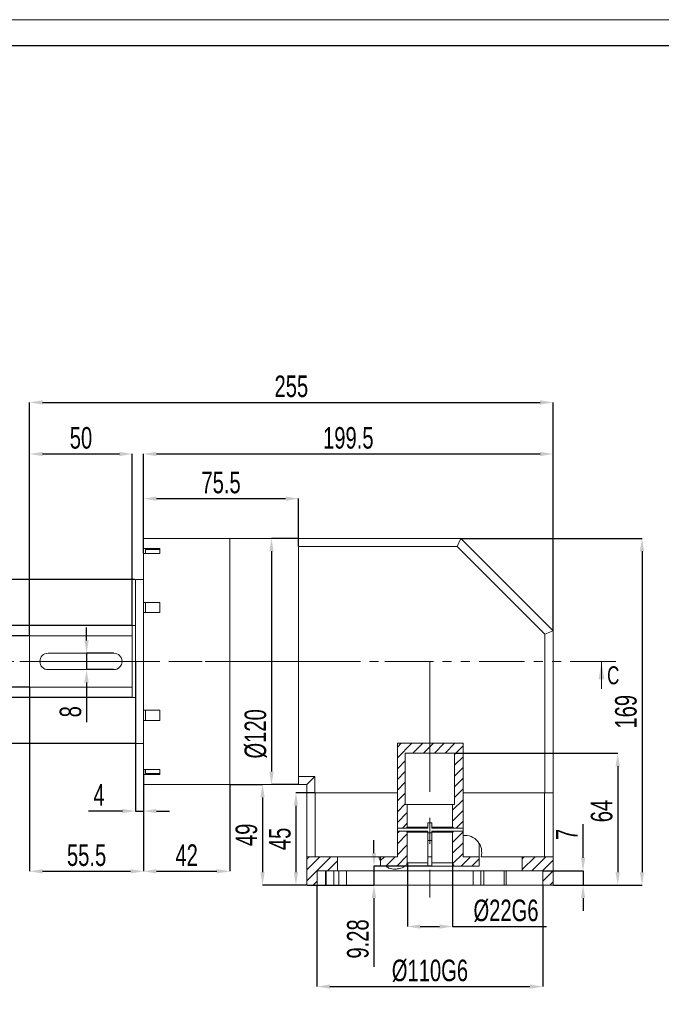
# Model space of a CAD drawing. Header units: millimetres. Extents: x 0 to 307, y 0 to 217.
# Tile 3 of 4: x 105 to 194, y 80 to 217. Entities that reach past the tile are written whole.
import ezdxf

# ---------------------------------------------------------------- set-up
doc = ezdxf.new("R2010")
doc.units = ezdxf.units.MM
for name, pattern in [('CENTER2', [28.575, 19.05, -3.175, 3.175, -3.175]), ('CENTERX2', [20.32, 12.7, -2.54, 2.54, -2.54]), ('PHANTOM', [12.7, 6.35, -1.27, 1.27, -1.27, 1.27, -1.27])]:
    doc.linetypes.add(name, pattern=pattern)
doc.layers.add('3中心线层', color=1, linetype='CENTER2')
doc.layers.add('6文字层', color=3, linetype='Continuous')
doc.layers.add('图框_外框线', color=7, linetype='Continuous', lineweight=18)
doc.styles.add('SLDTEXTSTYLE2', font='TXT', dxfattribs={"width": 0.7})
doc.dimstyles.new('SLDDIMSTYLE2', dxfattribs={"dimtxt": 3, "dimasz": 1.8, "dimexe": 0, "dimexo": 0.0625, "dimgap": 0.75, "dimtad": 1, "dimlfac": 3.5, "dimrnd": 1e-09, "dimzin": 12, "dimdsep": 46, "dimtxsty": 'SLDTEXTSTYLE2', "dimsah": 1, "dimcen": 0.09, "dimadec": 0, "dimazin": 3, "dimtfac": 1, "dimtofl": 0, "dimtmove": 0, "dimatfit": 3, "dimfxl": 1, "dimfrac": 2, "dimtolj": 1, "dimtzin": 12, "dimarcsym": 0})
doc.dimstyles.new('SLDDIMSTYLE4', dxfattribs={"dimtxt": 3, "dimasz": 1.8, "dimexe": 0, "dimexo": 0.0625, "dimgap": 0.75, "dimtad": 1, "dimlfac": 3.5, "dimrnd": 1e-09, "dimzin": 12, "dimdsep": 46, "dimtxsty": 'SLDTEXTSTYLE2', "dimsah": 1, "dimcen": 0.09, "dimadec": 0, "dimazin": 3, "dimtfac": 1, "dimtmove": 0, "dimatfit": 0, "dimfxl": 1, "dimfrac": 2, "dimtolj": 1, "dimtzin": 12, "dimarcsym": 0})
doc.dimstyles.new('SLDDIMSTYLE5', dxfattribs={"dimtxt": 3, "dimasz": 1.8, "dimexe": 0, "dimexo": 0.0625, "dimgap": 0.75, "dimtad": 1, "dimlfac": 3.5, "dimrnd": 1e-09, "dimzin": 12, "dimdsep": 46, "dimtxsty": 'SLDTEXTSTYLE2', "dimsah": 1, "dimcen": 0.09, "dimadec": 0, "dimazin": 3, "dimtfac": 1, "dimtofl": 0, "dimtmove": 0, "dimatfit": 3, "dimfxl": 1, "dimfrac": 2, "dimtolj": 1, "dimarcsym": 0})
doc.dimstyles.new('SLDDIMSTYLE6', dxfattribs={"dimtxt": 3, "dimasz": 1.8, "dimexe": 0, "dimexo": 0.0625, "dimgap": 0.75, "dimtad": 1, "dimlfac": 3.5, "dimrnd": 1e-09, "dimzin": 12, "dimdsep": 46, "dimtxsty": 'SLDTEXTSTYLE2', "dimsah": 1, "dimcen": 0.09, "dimadec": 0, "dimazin": 3, "dimtfac": 1, "dimtofl": 0, "dimtmove": 0, "dimatfit": 3, "dimfxl": 1, "dimfrac": 2, "dimtolj": 1, "dimarcsym": 0})
doc.dimstyles.new('SLDDIMSTYLE7', dxfattribs={"dimtxt": 3, "dimasz": 1.8, "dimexe": 0, "dimexo": 0.0625, "dimgap": 0.75, "dimtad": 1, "dimdec": 0, "dimlfac": 3.5, "dimrnd": 1e-09, "dimzin": 12, "dimdsep": 46, "dimtxsty": 'SLDTEXTSTYLE2', "dimsah": 1, "dimcen": 0.09, "dimadec": 0, "dimazin": 3, "dimtfac": 1, "dimtofl": 0, "dimtmove": 0, "dimatfit": 3, "dimfxl": 1, "dimfrac": 2, "dimtolj": 1, "dimtzin": 12, "dimarcsym": 0})
doc.dimstyles.new('SLDDIMSTYLE8', dxfattribs={"dimtxt": 3, "dimasz": 1.8, "dimexe": 0, "dimexo": 0.0625, "dimgap": 0.75, "dimtad": 1, "dimdec": 1, "dimlfac": 3.5, "dimrnd": 1e-09, "dimzin": 12, "dimdsep": 46, "dimtxsty": 'SLDTEXTSTYLE2', "dimsah": 1, "dimcen": 0.09, "dimadec": 0, "dimazin": 3, "dimtfac": 1, "dimtofl": 0, "dimtmove": 0, "dimatfit": 3, "dimfxl": 1, "dimfrac": 2, "dimtolj": 1, "dimarcsym": 0})
doc.dimstyles.new('SLDDIMSTYLE9', dxfattribs={"dimtxt": 3, "dimasz": 1.8, "dimexe": 0, "dimexo": 0.0625, "dimgap": 0.75, "dimtad": 1, "dimlfac": 3.5, "dimrnd": 1e-09, "dimzin": 12, "dimdsep": 46, "dimtxsty": 'SLDTEXTSTYLE2', "dimsah": 1, "dimcen": 0.09, "dimadec": 0, "dimazin": 3, "dimtfac": 1, "dimtofl": 0, "dimtmove": 0, "dimatfit": 3, "dimfxl": 1, "dimfrac": 2, "dimtolj": 1, "dimarcsym": 0})
pattern_1 = [(45, (2.974, 4.286), (-0.7483547, 0.7483547), [])]

# ---------------------------------------------------------------- blocks, each defined once
blk = doc.blocks.new('*D48')
at = {"layer": '6文字层', "color": 0, "lineweight": -2}
for p, q in [((106.46, 131.13), (106.46, 163.56)), ((108.26, 163.56), (177.52, 163.56)), ((179.32, 131.84), (179.32, 163.56))]:
    blk.add_line(p, q, dxfattribs=at)
at = {"layer": '6文字层', "color": 0}
for points in [[(108.26, 163.86), (108.26, 163.26), (106.46, 163.56)], [(177.52, 163.26), (177.52, 163.86), (179.32, 163.56)]]:
    blk.add_solid(points, dxfattribs=at)
at = {"layer": 'Defpoints', "color": 0}
for p in [(179.32, 163.56), (179.32, 131.78), (106.46, 131.06)]:
    blk.add_point(p, dxfattribs=at)
at = {"layer": '6文字层', "color": 0, "insert": (142.89, 167.31), "char_height": 3, "attachment_point": 2, "style": 'SLDTEXTSTYLE2'}
blk.add_mtext('\\A1;255', dxfattribs=at)
blk = doc.blocks.new('*D49')
at = {"layer": '6文字层', "color": 0, "lineweight": -2}
for p, q in [((122.32, 142.6), (122.32, 156.38)), ((124.12, 156.38), (177.52, 156.38)), ((179.32, 131.84), (179.32, 156.38))]:
    blk.add_line(p, q, dxfattribs=at)
at = {"layer": '6文字层', "color": 0}
for points in [[(124.12, 156.68), (124.12, 156.08), (122.32, 156.38)], [(177.52, 156.08), (177.52, 156.68), (179.32, 156.38)]]:
    blk.add_solid(points, dxfattribs=at)
at = {"layer": 'Defpoints', "color": 0}
for p in [(179.32, 156.38), (122.32, 142.54), (179.32, 131.78)]:
    blk.add_point(p, dxfattribs=at)
at = {"layer": '6文字层', "color": 0, "insert": (150.82, 160.13), "char_height": 3, "attachment_point": 2, "style": 'SLDTEXTSTYLE2'}
blk.add_mtext('\\A1;199.5', dxfattribs=at)
blk = doc.blocks.new('*D50')
at = {"layer": '6文字层', "color": 0, "lineweight": -2}
for p, q in [((122.32, 142.6), (122.32, 150.16)), ((124.12, 150.16), (142.09, 150.16)), ((143.89, 143.55), (143.89, 150.16))]:
    blk.add_line(p, q, dxfattribs=at)
at = {"layer": '6文字层', "color": 0}
for points in [[(124.12, 150.46), (124.12, 149.86), (122.32, 150.16)], [(142.09, 149.86), (142.09, 150.46), (143.89, 150.16)]]:
    blk.add_solid(points, dxfattribs=at)
at = {"layer": 'Defpoints', "color": 0}
for p in [(143.89, 150.16), (143.89, 143.49), (122.32, 142.54)]:
    blk.add_point(p, dxfattribs=at)
at = {"layer": '6文字层', "color": 0, "insert": (133.11, 153.91), "char_height": 3, "attachment_point": 2, "style": 'SLDTEXTSTYLE2'}
blk.add_mtext('\\A1;75.5', dxfattribs=at)
blk = doc.blocks.new('*D51')
at = {"layer": '6文字层', "color": 0, "lineweight": -2}
for p, q in [((143.83, 144.63), (140.13, 144.63)), ((140.13, 142.83), (140.13, 112.15)), ((143.83, 110.35), (140.13, 110.35))]:
    blk.add_line(p, q, dxfattribs=at)
at = {"layer": '6文字层', "color": 0}
for points in [[(140.43, 142.83), (139.83, 142.83), (140.13, 144.63)], [(139.83, 112.15), (140.43, 112.15), (140.13, 110.35)]]:
    blk.add_solid(points, dxfattribs=at)
at = {"layer": 'Defpoints', "color": 0}
for p in [(143.89, 144.63), (140.13, 110.35), (143.89, 110.35)]:
    blk.add_point(p, dxfattribs=at)
at = {"layer": '6文字层', "color": 0, "insert": (136.38, 117.41), "char_height": 3, "attachment_point": 2, "rotation": 90, "style": 'SLDTEXTSTYLE2'}
blk.add_mtext('\\A1;%%c120', dxfattribs=at)
blk = doc.blocks.new('*D52')
at = {"layer": '6文字层', "color": 0, "lineweight": -2}
for p, q in [((106.46, 131.13), (106.46, 156.38)), ((108.26, 156.38), (118.95, 156.38)), ((120.75, 132.55), (120.75, 156.38))]:
    blk.add_line(p, q, dxfattribs=at)
at = {"layer": '6文字层', "color": 0}
for points in [[(108.26, 156.68), (108.26, 156.08), (106.46, 156.38)], [(118.95, 156.08), (118.95, 156.68), (120.75, 156.38)]]:
    blk.add_solid(points, dxfattribs=at)
at = {"layer": 'Defpoints', "color": 0}
for p in [(120.75, 156.38), (120.75, 132.49), (106.46, 131.06)]:
    blk.add_point(p, dxfattribs=at)
at = {"layer": '6文字层', "color": 0, "insert": (113.61, 160.13), "char_height": 3, "attachment_point": 2, "style": 'SLDTEXTSTYLE2'}
blk.add_mtext('\\A1;50', dxfattribs=at)
blk = doc.blocks.new('*D53')
at = {"layer": '6文字层', "color": 0, "lineweight": -2}
for p, q in [((121.18, 127.43), (121.18, 106.66)), ((122.32, 112.38), (122.32, 106.66)), ((119.38, 106.66), (114.68, 106.66)), ((121.18, 106.66), (122.32, 106.66)), ((124.12, 106.66), (125.92, 106.66))]:
    blk.add_line(p, q, dxfattribs=at)
at = {"layer": '6文字层', "color": 0}
for points in [[(119.38, 106.36), (119.38, 106.96), (121.18, 106.66)], [(124.12, 106.96), (124.12, 106.36), (122.32, 106.66)]]:
    blk.add_solid(points, dxfattribs=at)
at = {"layer": 'Defpoints', "color": 0}
for p in [(121.18, 127.49), (122.32, 112.44), (122.32, 106.66)]:
    blk.add_point(p, dxfattribs=at)
at = {"layer": '6文字层', "color": 0, "insert": (116.13, 110.41), "char_height": 3, "attachment_point": 2, "style": 'SLDTEXTSTYLE2'}
blk.add_mtext('\\A1;4', dxfattribs=at)
blk = doc.blocks.new('*D54')
at = {"layer": '6文字层', "color": 0, "lineweight": -2}
for p, q in [((106.46, 123.86), (106.46, 98.27)), ((122.32, 112.38), (122.32, 98.27)), ((108.26, 98.27), (120.52, 98.27))]:
    blk.add_line(p, q, dxfattribs=at)
at = {"layer": '6文字层', "color": 0}
for points in [[(108.26, 98.57), (108.26, 97.97), (106.46, 98.27)], [(120.52, 97.97), (120.52, 98.57), (122.32, 98.27)]]:
    blk.add_solid(points, dxfattribs=at)
at = {"layer": 'Defpoints', "color": 0}
for p in [(106.46, 123.92), (122.32, 112.44), (122.32, 98.27)]:
    blk.add_point(p, dxfattribs=at)
at = {"layer": '6文字层', "color": 0, "insert": (114.39, 102.02), "char_height": 3, "attachment_point": 2, "style": 'SLDTEXTSTYLE2'}
blk.add_mtext('\\A1;55.5', dxfattribs=at)
blk = doc.blocks.new('*D55')
at = {"layer": '6文字层', "color": 0, "lineweight": -2}
for p, q in [((102.27, 131.06), (102.27, 150.37)), ((106.4, 131.06), (102.27, 131.06)), ((102.27, 129.26), (102.27, 125.72)), ((106.4, 123.92), (102.27, 123.92))]:
    blk.add_line(p, q, dxfattribs=at)
at = {"layer": '6文字层', "color": 0}
for points in [[(102.57, 129.26), (101.97, 129.26), (102.27, 131.06)], [(101.97, 125.72), (102.57, 125.72), (102.27, 123.92)]]:
    blk.add_solid(points, dxfattribs=at)
at = {"layer": 'Defpoints', "color": 0}
for p in [(106.46, 131.06), (102.27, 123.92), (106.46, 123.92)]:
    blk.add_point(p, dxfattribs=at)
at = {"layer": '6文字层', "color": 0, "insert": (98.52, 144.72), "char_height": 3, "attachment_point": 2, "rotation": 90, "style": 'SLDTEXTSTYLE2'}
blk.add_mtext('\\A1;%%c25h6', dxfattribs=at)
blk = doc.blocks.new('*D56')
at = {"layer": '6文字层', "color": 0, "lineweight": -2}
for p, q in [((120.69, 132.49), (97.46, 132.49)), ((97.46, 130.69), (97.46, 124.29)), ((120.69, 122.49), (97.46, 122.49))]:
    blk.add_line(p, q, dxfattribs=at)
at = {"layer": '6文字层', "color": 0}
for points in [[(97.76, 130.69), (97.16, 130.69), (97.46, 132.49)], [(97.16, 124.29), (97.76, 124.29), (97.46, 122.49)]]:
    blk.add_solid(points, dxfattribs=at)
at = {"layer": 'Defpoints', "color": 0}
for p in [(120.75, 132.49), (97.46, 122.49), (120.75, 122.49)]:
    blk.add_point(p, dxfattribs=at)
at = {"layer": '6文字层', "color": 0, "insert": (93.71, 127.49), "char_height": 3, "attachment_point": 2, "rotation": 90, "style": 'SLDTEXTSTYLE2'}
blk.add_mtext('\\A1;%%c35', dxfattribs=at)
blk = doc.blocks.new('*D57')
at = {"layer": '6文字层', "color": 0, "lineweight": -2}
for p, q in [((121.12, 138.92), (91.63, 138.92)), ((91.63, 137.12), (91.63, 117.86)), ((121.12, 116.06), (91.63, 116.06))]:
    blk.add_line(p, q, dxfattribs=at)
at = {"layer": '6文字层', "color": 0}
for points in [[(91.93, 137.12), (91.33, 137.12), (91.63, 138.92)], [(91.33, 117.86), (91.93, 117.86), (91.63, 116.06)]]:
    blk.add_solid(points, dxfattribs=at)
at = {"layer": 'Defpoints', "color": 0}
for p in [(121.18, 138.92), (91.63, 116.06), (121.18, 116.06)]:
    blk.add_point(p, dxfattribs=at)
at = {"layer": '6文字层', "color": 0, "insert": (86.88, 127.49), "char_height": 3, "attachment_point": 2, "rotation": 90, "style": 'SLDTEXTSTYLE2'}
blk.add_mtext('\\A1;%%c80g6', dxfattribs=at)
blk = doc.blocks.new('*D58')
at = {"layer": '6文字层', "color": 0, "lineweight": -2}
for p, q in [((134.38, 110.35), (138.88, 110.35)), ((138.88, 108.55), (138.88, 98.15)), ((144.97, 96.35), (138.88, 96.35))]:
    blk.add_line(p, q, dxfattribs=at)
at = {"layer": '6文字层', "color": 0}
for points in [[(139.18, 108.55), (138.58, 108.55), (138.88, 110.35)], [(138.58, 98.15), (139.18, 98.15), (138.88, 96.35)]]:
    blk.add_solid(points, dxfattribs=at)
at = {"layer": 'Defpoints', "color": 0}
for p in [(134.32, 110.35), (138.88, 96.35), (145.04, 96.35)]:
    blk.add_point(p, dxfattribs=at)
at = {"layer": '6文字层', "color": 0, "insert": (135.13, 103.35), "char_height": 3, "attachment_point": 2, "rotation": 90, "style": 'SLDTEXTSTYLE2'}
blk.add_mtext('\\A1;49', dxfattribs=at)
blk = doc.blocks.new('*D59')
at = {"layer": '6文字层', "color": 0, "lineweight": -2}
for p, q in [((146.12, 109.21), (143.53, 109.21)), ((143.53, 107.41), (143.53, 98.15)), ((144.97, 96.35), (143.53, 96.35))]:
    blk.add_line(p, q, dxfattribs=at)
at = {"layer": '6文字层', "color": 0}
for points in [[(143.83, 107.41), (143.23, 107.41), (143.53, 109.21)], [(143.23, 98.15), (143.83, 98.15), (143.53, 96.35)]]:
    blk.add_solid(points, dxfattribs=at)
at = {"layer": 'Defpoints', "color": 0}
for p in [(146.18, 109.21), (143.53, 96.35), (145.04, 96.35)]:
    blk.add_point(p, dxfattribs=at)
at = {"layer": '6文字层', "color": 0, "insert": (139.78, 102.78), "char_height": 3, "attachment_point": 2, "rotation": 90, "style": 'SLDTEXTSTYLE2'}
blk.add_mtext('\\A1;45', dxfattribs=at)
blk = doc.blocks.new('*D60')
at = {"layer": '6文字层', "color": 0, "lineweight": -2}
for p, q in [((166.53, 144.63), (191.7, 144.63)), ((191.7, 142.83), (191.7, 98.15)), ((179.38, 96.35), (191.7, 96.35))]:
    blk.add_line(p, q, dxfattribs=at)
at = {"layer": '6文字层', "color": 0}
for points in [[(192, 142.83), (191.4, 142.83), (191.7, 144.63)], [(191.4, 98.15), (192, 98.15), (191.7, 96.35)]]:
    blk.add_solid(points, dxfattribs=at)
at = {"layer": 'Defpoints', "color": 0}
for p in [(166.46, 144.63), (179.32, 96.35), (191.7, 96.35)]:
    blk.add_point(p, dxfattribs=at)
at = {"layer": '6文字层', "color": 0, "insert": (187.95, 120.49), "char_height": 3, "attachment_point": 2, "rotation": 90, "style": 'SLDTEXTSTYLE2'}
blk.add_mtext('\\A1;169', dxfattribs=at)
blk = doc.blocks.new('*D61')
at = {"layer": '6文字层', "color": 0, "lineweight": -2}
for p, q in [((165.67, 114.71), (188.32, 114.71)), ((188.32, 112.91), (188.32, 98.15)), ((179.38, 96.35), (188.32, 96.35))]:
    blk.add_line(p, q, dxfattribs=at)
at = {"layer": '6文字层', "color": 0}
for points in [[(188.62, 112.91), (188.02, 112.91), (188.32, 114.71)], [(188.02, 98.15), (188.62, 98.15), (188.32, 96.35)]]:
    blk.add_solid(points, dxfattribs=at)
at = {"layer": 'Defpoints', "color": 0}
for p in [(165.61, 114.71), (179.32, 96.35), (188.32, 96.35)]:
    blk.add_point(p, dxfattribs=at)
at = {"layer": '6文字层', "color": 0, "insert": (184.57, 106.66), "char_height": 3, "attachment_point": 2, "rotation": 90, "style": 'SLDTEXTSTYLE2'}
blk.add_mtext('\\A1;64', dxfattribs=at)
blk = doc.blocks.new('*D62')
at = {"layer": '6文字层', "color": 0, "lineweight": -2}
for p, q in [((183.5, 100.15), (183.5, 104.85)), ((177.96, 98.35), (183.5, 98.35)), ((183.5, 98.35), (183.5, 96.35)), ((179.38, 96.35), (183.5, 96.35)), ((183.5, 94.55), (183.5, 92.75))]:
    blk.add_line(p, q, dxfattribs=at)
at = {"layer": '6文字层', "color": 0}
for points in [[(183.2, 100.15), (183.8, 100.15), (183.5, 98.35)], [(183.8, 94.55), (183.2, 94.55), (183.5, 96.35)]]:
    blk.add_solid(points, dxfattribs=at)
at = {"layer": 'Defpoints', "color": 0}
for p in [(177.89, 98.35), (179.32, 96.35), (183.5, 96.35)]:
    blk.add_point(p, dxfattribs=at)
at = {"layer": '6文字层', "color": 0, "insert": (179.75, 103.4), "char_height": 3, "attachment_point": 2, "rotation": 90, "style": 'SLDTEXTSTYLE2'}
blk.add_mtext('\\A1;7', dxfattribs=at)
blk = doc.blocks.new('*D63')
at = {"layer": '6文字层', "color": 0, "lineweight": -2}
for p, q in [((154.39, 100.8), (154.39, 102.6)), ((162.4, 99), (154.39, 99)), ((154.39, 99), (154.39, 96.35)), ((145.1, 96.35), (154.39, 96.35)), ((154.39, 94.55), (154.39, 84.95))]:
    blk.add_line(p, q, dxfattribs=at)
at = {"layer": '6文字层', "color": 0}
for points in [[(154.09, 100.8), (154.69, 100.8), (154.39, 99)], [(154.69, 94.55), (154.09, 94.55), (154.39, 96.35)]]:
    blk.add_solid(points, dxfattribs=at)
at = {"layer": 'Defpoints', "color": 0}
for p in [(162.46, 99), (145.04, 96.35), (154.39, 96.35)]:
    blk.add_point(p, dxfattribs=at)
at = {"layer": '6文字层', "color": 0, "insert": (150.64, 88.85), "char_height": 3, "attachment_point": 2, "rotation": 90, "style": 'SLDTEXTSTYLE2'}
blk.add_mtext('\\A1;9.28', dxfattribs=at)
blk = doc.blocks.new('*D64')
at = {"layer": '6文字层', "color": 0, "lineweight": -2}
for p, q in [((159.04, 99.37), (159.04, 90.58)), ((165.32, 99.37), (165.32, 90.58)), ((160.84, 90.58), (163.52, 90.58)), ((165.32, 90.58), (178.42, 90.58))]:
    blk.add_line(p, q, dxfattribs=at)
at = {"layer": '6文字层', "color": 0}
for points in [[(160.84, 90.88), (160.84, 90.28), (159.04, 90.58)], [(163.52, 90.28), (163.52, 90.88), (165.32, 90.58)]]:
    blk.add_solid(points, dxfattribs=at)
at = {"layer": 'Defpoints', "color": 0}
for p in [(159.04, 99.43), (165.32, 99.43), (165.32, 90.58)]:
    blk.add_point(p, dxfattribs=at)
at = {"layer": '6文字层', "color": 0, "insert": (172.77, 94.33), "char_height": 3, "attachment_point": 2, "style": 'SLDTEXTSTYLE2'}
blk.add_mtext('\\A1;%%c22G6', dxfattribs=at)
blk = doc.blocks.new('*D65')
at = {"layer": '6文字层', "color": 0, "lineweight": -2}
for p, q in [((146.46, 96.29), (146.46, 82.22)), ((177.89, 96.29), (177.89, 82.22)), ((148.26, 82.22), (176.09, 82.22))]:
    blk.add_line(p, q, dxfattribs=at)
at = {"layer": '6文字层', "color": 0}
for points in [[(148.26, 82.52), (148.26, 81.92), (146.46, 82.22)], [(176.09, 81.92), (176.09, 82.52), (177.89, 82.22)]]:
    blk.add_solid(points, dxfattribs=at)
at = {"layer": 'Defpoints', "color": 0}
for p in [(146.46, 96.35), (177.89, 96.35), (177.89, 82.22)]:
    blk.add_point(p, dxfattribs=at)
at = {"layer": '6文字层', "color": 0, "insert": (162.18, 85.97), "char_height": 3, "attachment_point": 2, "style": 'SLDTEXTSTYLE2'}
blk.add_mtext('\\A1;%%c110G6', dxfattribs=at)
blk = doc.blocks.new('*D66')
at = {"layer": '6文字层', "color": 0, "lineweight": -2}
for p, q in [((122.32, 112.38), (122.32, 98.27)), ((134.32, 110.29), (134.32, 98.27)), ((124.12, 98.27), (132.52, 98.27))]:
    blk.add_line(p, q, dxfattribs=at)
at = {"layer": '6文字层', "color": 0}
for points in [[(124.12, 98.57), (124.12, 97.97), (122.32, 98.27)], [(132.52, 97.97), (132.52, 98.57), (134.32, 98.27)]]:
    blk.add_solid(points, dxfattribs=at)
at = {"layer": 'Defpoints', "color": 0}
for p in [(122.32, 112.44), (134.32, 110.35), (134.32, 98.27)]:
    blk.add_point(p, dxfattribs=at)
at = {"layer": '6文字层', "color": 0, "insert": (128.32, 102.02), "char_height": 3, "attachment_point": 2, "style": 'SLDTEXTSTYLE2'}
blk.add_mtext('\\A1;42', dxfattribs=at)
blk = doc.blocks.new('*D67')
at = {"layer": '6文字层', "color": 0, "lineweight": -2}
for p, q in [((114.39, 130.43), (114.39, 132.23)), ((118.12, 128.63), (114.39, 128.63)), ((114.39, 128.63), (114.39, 126.35)), ((118.12, 126.35), (114.39, 126.35)), ((114.39, 124.55), (114.39, 119.04))]:
    blk.add_line(p, q, dxfattribs=at)
at = {"layer": '6文字层', "color": 0}
for points in [[(114.09, 130.43), (114.69, 130.43), (114.39, 128.63)], [(114.69, 124.55), (114.09, 124.55), (114.39, 126.35)]]:
    blk.add_solid(points, dxfattribs=at)
at = {"layer": 'Defpoints', "color": 0}
for p in [(118.18, 128.63), (114.39, 126.35), (118.18, 126.35)]:
    blk.add_point(p, dxfattribs=at)
at = {"layer": '6文字层', "color": 0, "insert": (110.64, 120.49), "char_height": 3, "attachment_point": 2, "rotation": 90, "style": 'SLDTEXTSTYLE2'}
blk.add_mtext('\\A1;8', dxfattribs=at)

msp = doc.modelspace()

# ---------------------------------------------------------------- hatches: boundary and pattern name
at = {"linetype": 'Continuous', "lineweight": 0}
h = msp.add_hatch(dxfattribs=at)
h.set_pattern_fill('ANSI31', scale=0.333333, style=0)
h.set_pattern_definition(pattern_1)
h.paths.add_polyline_path([(157.644647, 104.286337), (158.950099, 104.286337), (158.950099, 104.429195), (159.035813, 104.429195), (159.035813, 107.572052), (158.750099, 107.572052), (158.750099, 114.714909), (165.607242, 114.714909), (165.607242, 107.572052), (165.321528, 107.572052), (165.321528, 104.429195), (165.407242, 104.429195), (165.407242, 104.286337), (166.794223, 104.286337), (166.794223, 116.091573), (157.644647, 116.091573)], flags=0)
h = msp.add_hatch(dxfattribs=at)
h.set_pattern_fill('ANSI31', scale=0.333333, style=0)
h.set_pattern_definition(pattern_1)
h.paths.add_polyline_path([(155.321528, 100.290787), (155.321528, 99.000623), (158.788377, 99.000623), (159.035813, 99.429195), (159.035813, 103.714909), (158.950099, 103.714909), (158.950099, 103.857766), (157.644647, 103.857766), (157.644647, 100.290787)], flags=0)
h = msp.add_hatch(dxfattribs=at)
h.set_pattern_fill('ANSI31', scale=0.333333, style=0)
h.set_pattern_definition(pattern_1)
h.paths.add_polyline_path([(169.035813, 99.000623), (169.035813, 100.290787), (166.794223, 100.290787), (166.794223, 103.857766), (165.407242, 103.857766), (165.407242, 103.714909), (165.321528, 103.714909), (165.321528, 99.429195), (165.568963, 99.000623)], flags=0)
h = msp.add_hatch(dxfattribs=at)
h.set_pattern_fill('ANSI31', scale=0.333333, style=0)
h.set_pattern_definition(pattern_1)
h.paths.add_polyline_path([(149.321528, 100.290787), (145.035813, 100.290787), (145.035813, 96.349274), (146.464385, 96.349274), (146.464385, 98.349274), (149.321528, 98.349274)], flags=0)
h = msp.add_hatch(dxfattribs=at)
h.set_pattern_fill('ANSI31', scale=0.333333, style=0)
h.set_pattern_definition(pattern_1)
h.paths.add_polyline_path([(175.035813, 98.349274), (177.892956, 98.349274), (177.892956, 96.349274), (179.321528, 96.349274), (179.321528, 100.290787), (175.035813, 100.290787)], flags=0)

# ---------------------------------------------------------------- linework, layer by layer
at = {"color": 7, "linetype": 'Continuous', "lineweight": 15}
for p, q in [((134.321528, 144.634989), (122.321528, 144.634989)), ((122.321528, 144.634989), (122.321528, 143.228346)), ((143.892956, 144.634989), (134.321528, 144.634989)), ((134.321528, 144.634989), (134.321528, 110.349274)), ((143.892956, 144.634989), (166.464385, 144.634989)), ((143.892956, 143.492131), (143.892956, 144.634989)), ((165.990998, 143.492131), (166.464385, 144.634989)), ((166.464385, 144.634989), (179.321528, 131.777846)), ((124.607242, 143.228346), (122.321528, 143.228346)), ((122.321528, 143.228346), (122.321528, 142.539313)), ((124.607242, 143.087983), (122.607242, 143.087983)), ((122.607242, 142.539313), (122.607242, 143.087983)), ((124.607242, 142.900029), (124.607242, 143.228346)), ((124.607242, 142.539313), (124.607242, 142.900029)), ((143.892956, 111.492131), (143.892956, 143.492131)), ((165.990998, 143.492131), (143.892956, 143.492131)), ((178.17867, 131.304459), (165.990998, 143.492131)), ((122.321528, 142.539313), (122.321528, 135.705528)), ((122.321528, 142.539313), (124.607242, 142.539313)), ((122.321528, 138.920703), (121.17867, 138.920703)), ((121.17867, 127.492131), (121.17867, 138.920703)), ((124.607242, 135.705528), (122.321528, 135.705528)), ((122.321528, 135.705528), (122.321528, 134.2928)), ((122.607242, 134.2928), (122.607242, 135.705528)), ((124.607242, 135.007065), (124.607242, 135.705528)), ((124.607242, 134.2928), (124.607242, 135.007065)), ((122.321528, 134.2928), (122.321528, 120.691463)), ((122.321528, 134.2928), (124.607242, 134.2928)), ((121.17867, 132.492131), (120.750099, 132.492131)), ((120.750099, 127.492131), (120.750099, 132.492131)), ((178.17867, 131.304459), (179.321528, 131.777846)), ((179.321528, 131.777846), (179.321528, 109.206417)), ((120.750099, 131.06356), (106.464385, 131.06356)), ((106.464385, 127.492131), (106.464385, 131.06356)), ((178.17867, 109.206417), (178.17867, 131.304459)), ((109.035813, 128.634989), (118.17867, 128.634989)), ((106.464385, 123.920703), (106.464385, 127.492131)), ((118.17867, 126.349274), (109.035813, 126.349274)), ((120.750099, 122.492131), (120.750099, 127.492131)), ((121.17867, 116.06356), (121.17867, 127.492131)), ((106.464385, 123.920703), (120.750099, 123.920703)), ((120.750099, 122.492131), (121.17867, 122.492131)), ((122.321528, 119.278735), (122.321528, 120.698033)), ((122.321528, 120.691463), (124.607242, 120.691463)), ((122.607242, 120.691463), (122.607242, 119.278735)), ((124.607242, 119.977197), (124.607242, 120.691463)), ((124.607242, 119.278735), (124.607242, 119.977197)), ((122.321528, 119.278735), (122.321528, 112.44495)), ((124.607242, 119.278735), (122.321528, 119.278735)), ((121.17867, 116.06356), (122.321528, 116.06356)), ((166.794223, 116.091573), (157.644647, 116.091573)), ((157.644647, 116.091573), (157.644647, 109.206417)), ((166.794223, 109.206417), (166.794223, 116.091573)), ((158.750099, 114.714909), (165.607242, 114.714909)), ((158.750099, 107.572052), (158.750099, 114.714909)), ((165.607242, 114.714909), (165.607242, 107.572052)), ((122.321528, 112.44495), (124.607242, 112.44495)), ((122.321528, 111.755917), (122.321528, 112.44495)), ((122.607242, 112.44495), (122.607242, 111.89628)), ((124.607242, 112.084233), (124.607242, 112.44495)), ((122.321528, 111.755917), (122.321528, 110.349274)), ((124.607242, 111.755917), (122.321528, 111.755917)), ((122.607242, 111.89628), (124.607242, 111.89628)), ((124.607242, 111.755917), (124.607242, 112.084233)), ((143.892956, 111.492131), (146.17867, 111.492131)), ((143.892956, 110.349274), (143.892956, 111.492131)), ((146.17867, 111.492131), (145.035813, 110.349274)), ((146.17867, 111.492131), (146.17867, 109.206417)), ((122.321528, 110.349274), (134.321528, 110.349274)), ((134.321528, 110.349274), (143.892956, 110.349274)), ((145.035813, 110.349274), (143.892956, 110.349274)), ((145.035813, 109.206417), (145.035813, 110.349274)), ((145.035813, 100.290787), (145.035813, 109.206417)), ((146.17867, 109.206417), (145.035813, 109.206417)), ((157.644647, 109.206417), (146.17867, 109.206417)), ((146.209312, 109.206417), (146.209312, 100.290787)), ((146.209312, 109.206417), (157.644647, 109.206417)), ((157.644647, 109.206417), (157.644647, 100.290787)), ((166.794223, 109.206417), (178.148029, 109.206417)), ((166.794223, 103.265432), (166.794223, 109.206417)), ((178.17867, 109.206417), (166.794223, 109.206417)), ((178.148029, 100.290787), (178.148029, 109.206417)), ((179.321528, 109.206417), (178.17867, 109.206417)), ((179.321528, 109.206417), (179.321528, 100.290787)), ((159.035813, 107.572052), (158.750099, 107.572052)), ((159.035813, 104.429195), (159.035813, 107.572052)), ((159.035813, 107.572052), (165.321528, 107.572052)), ((165.321528, 107.572052), (165.321528, 104.429195)), ((165.607242, 107.572052), (165.321528, 107.572052)), ((157.644647, 104.286337), (158.950099, 104.286337)), ((158.950099, 104.286337), (158.950099, 104.429195)), ((158.950099, 104.429195), (159.035813, 104.429195)), ((158.950099, 104.286337), (161.892956, 104.286337)), ((159.035813, 104.429195), (161.892956, 104.429195)), ((162.464385, 105.000623), (161.892956, 105.000623)), ((161.892956, 105.000623), (161.892956, 104.429195)), ((161.892956, 104.429195), (161.892956, 104.286337)), ((162.464385, 104.429195), (162.464385, 105.000623)), ((162.464385, 104.286337), (162.464385, 104.429195)), ((162.464385, 104.429195), (165.321528, 104.429195)), ((162.464385, 104.286337), (165.407242, 104.286337)), ((165.321528, 104.429195), (165.407242, 104.429195)), ((165.407242, 104.429195), (165.407242, 104.286337)), ((165.407242, 104.286337), (166.794223, 104.286337)), ((157.644647, 103.857766), (158.950099, 103.857766)), ((158.950099, 103.714909), (158.950099, 103.857766)), ((158.950099, 103.857766), (161.892956, 103.857766)), ((159.035813, 103.714909), (158.950099, 103.714909)), ((159.035813, 99.429195), (159.035813, 103.714909)), ((159.035813, 103.714909), (161.892956, 103.714909)), ((161.892956, 103.857766), (161.892956, 103.714909)), ((161.892956, 103.714909), (161.892956, 99.429195)), ((162.464385, 103.634989), (161.892956, 103.634989)), ((162.464385, 103.714909), (162.464385, 103.857766)), ((162.464385, 103.857766), (165.407242, 103.857766)), ((162.464385, 99.429195), (162.464385, 103.714909)), ((162.464385, 103.714909), (165.321528, 103.714909)), ((165.321528, 103.714909), (165.321528, 99.429195)), ((165.407242, 103.714909), (165.321528, 103.714909)), ((165.407242, 103.857766), (165.407242, 103.714909)), ((165.407242, 103.857766), (166.794223, 103.857766)), ((166.794223, 100.290787), (166.794223, 103.265432)), ((162.464385, 102.572052), (161.892956, 102.572052)), ((169.035813, 100.290787), (169.035813, 102.168149)), ((145.035813, 100.290787), (146.209312, 100.290787)), ((145.035813, 100.290787), (145.035813, 96.349274)), ((157.644647, 100.290787), (146.209312, 100.290787)), ((149.321528, 100.290787), (149.321528, 98.349274)), ((155.321528, 100.290787), (155.321528, 99.000623)), ((161.892956, 100.286337), (162.464385, 100.286337)), ((169.035813, 100.290787), (166.794223, 100.290787)), ((169.035813, 99.000623), (169.035813, 100.290787)), ((178.148029, 100.290787), (169.307229, 100.290787)), ((175.035813, 98.349274), (175.035813, 100.290787)), ((178.148029, 100.290787), (179.321528, 100.290787)), ((179.321528, 96.349274), (179.321528, 100.290787)), ((155.321528, 99.000623), (158.788377, 99.000623)), ((158.788377, 99.000623), (159.035813, 99.429195)), ((158.788377, 99.000623), (161.892956, 99.000623)), ((159.035813, 99.429195), (161.892956, 99.429195)), ((161.892956, 99.429195), (161.892956, 99.000623)), ((162.464385, 99.000623), (162.464385, 99.429195)), ((162.464385, 99.429195), (165.321528, 99.429195)), ((162.464385, 99.000623), (165.568963, 99.000623)), ((165.321528, 99.429195), (165.568963, 99.000623)), ((165.568963, 99.000623), (169.035813, 99.000623)), ((146.464385, 98.349274), (146.464385, 96.349274)), ((149.321528, 98.349274), (146.464385, 98.349274)), ((147.668112, 98.349274), (147.668112, 96.349274)), ((147.73377, 96.349274), (147.73377, 98.349274)), ((148.795131, 98.349274), (148.795131, 96.349274)), ((175.035813, 98.349274), (149.321528, 98.349274)), ((149.486368, 98.349274), (149.486368, 96.349274)), ((150.579587, 98.349274), (150.579587, 96.349274)), ((168.210458, 98.349274), (168.210458, 96.349274)), ((169.262371, 98.349274), (169.262371, 96.349274)), ((169.702738, 98.349274), (169.702738, 96.349274)), ((172.501701, 98.349274), (172.501701, 96.349274)), ((172.780559, 98.349274), (172.780559, 96.349274)), ((177.892956, 98.349274), (175.035813, 98.349274)), ((177.892956, 96.349274), (177.892956, 98.349274)), ((146.464385, 96.349274), (145.035813, 96.349274)), ((147.668112, 96.349274), (146.464385, 96.349274)), ((147.668112, 96.349274), (147.73377, 96.349274)), ((147.73377, 96.349274), (148.795131, 96.349274)), ((148.795131, 96.349274), (149.486368, 96.349274)), ((149.486368, 96.349274), (150.579587, 96.349274)), ((168.210458, 96.349274), (150.579587, 96.349274)), ((168.210458, 96.349274), (169.262371, 96.349274)), ((169.262371, 96.349274), (169.702738, 96.349274)), ((169.702738, 96.349274), (172.501701, 96.349274)), ((172.501701, 96.349274), (172.780559, 96.349274)), ((177.892956, 96.349274), (172.780559, 96.349274)), ((179.321528, 96.349274), (177.892956, 96.349274))]:
    msp.add_line(p, q, dxfattribs=at)
at = {"color": 7, "linetype": 'Continuous', "lineweight": 0}
msp.add_line((186.064385, 123.692131), (186.064385, 127.492131), dxfattribs=at)
at = {"color": 7, "linetype": 'Continuous', "lineweight": 15}
for centre, radius, start, end in [((109.035813, 127.492131), 1.142857, 90, 270), ((118.17867, 127.492131), 1.142857, 270, 90), ((167.035813, 100.920703), 2.357143, 344.50009205, 95.88274828)]:
    msp.add_arc(centre, radius, start, end, dxfattribs=at)
for points, knots in [([(155.321528, 99.69476), (155.280609, 99.75477), (155.161174, 99.929934), (155.109034, 100.147656), (155.074757, 100.290787)], [0, 0, 0, 0, 0.3425960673, 1, 1, 1, 1]), ([(157.321528, 98.56356), (157.027621, 98.586183), (156.549694, 98.622972), (156.166063, 98.895636), (156.01835, 99.000623)], [0, 0, 0, 0, 0.6149598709, 1, 1, 1, 1]), ([(158.677674, 99.000623), (158.667617, 98.990919), (158.471347, 98.801532), (157.987231, 98.627204), (157.532976, 98.583775), (157.321528, 98.56356)], [0, 0, 0, 0, 0.028058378, 0.5475753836, 1, 1, 1, 1])]:
    msp.add_open_spline(points, degree=3, knots=knots, dxfattribs=at)
at = {"color": 7, "linetype": 'Continuous', "lineweight": 0}
msp.add_solid([(186.064385, 127.492131), (185.664385, 124.992131), (186.464385, 124.992131)], dxfattribs=at)
at = {"layer": '3中心线层', "linetype": 'PHANTOM', "lineweight": 0}
msp.add_line((188.064385, 127.492131), (97.721528, 127.492131), dxfattribs=at)
at = {"layer": '3中心线层', "linetype": 'CENTERX2', "lineweight": 0, "ltscale": 1.428571}
for p, q in [((105.094644, 127.492131), (162.17867, 127.492131)), ((162.17867, 127.492131), (162.17867, 94.634989))]:
    msp.add_line(p, q, dxfattribs=at)
at = {"layer": '图框_外框线', "color": 3}
msp.add_lwpolyline([(0, 0), (306.662018, 0), (306.662018, 216.853855), (0, 216.853855)], close=True, dxfattribs=at)
at = {"layer": '图框_外框线', "color": 3, "lineweight": 25}
msp.add_lwpolyline([(18.253692, 3.650738), (303.011279, 3.650738), (303.011279, 213.203117), (18.253692, 213.203117)], close=True, dxfattribs=at)

# ---------------------------------------------------------------- texts
at = {"color": 7, "linetype": 'Continuous', "insert": (186.847216, 126.813312), "char_height": 2.5, "attachment_point": 1, "style": 'SLDTEXTSTYLE2'}
msp.add_mtext('C', dxfattribs=at)

# ---------------------------------------------------------------- dimensions: what is measured, and where the dimension line sits
at = {"layer": '6文字层'}
for base, p1, p2, dimstyle, picture, middle in [((179.321528, 163.562724), (106.464385, 131.06356), (179.321528, 131.777846), 'SLDDIMSTYLE2', '*D48', (142.892956, 163.562724)), ((120.750099, 156.37933), (106.464385, 131.06356), (120.750099, 132.492131), 'SLDDIMSTYLE2', '*D52', (113.607242, 156.37933)), ((179.321528, 156.37933), (122.321528, 142.539313), (179.321528, 131.777846), 'SLDDIMSTYLE2', '*D49', (150.821528, 156.37933)), ((143.892956, 150.164629), (122.321528, 142.539313), (143.892956, 143.492131), 'SLDDIMSTYLE2', '*D50', (133.107242, 150.164629)), ((122.321528, 106.66088), (121.17867, 127.492131), (122.321528, 112.44495), 'SLDDIMSTYLE4', '*D53', (116.12867, 106.66088)), ((122.321528, 98.274274), (106.464385, 123.920703), (122.321528, 112.44495), 'SLDDIMSTYLE2', '*D54', (114.392956, 98.274274)), ((134.321528, 98.274274), (122.321528, 112.44495), (134.321528, 110.349274), 'SLDDIMSTYLE2', '*D66', (128.321528, 98.274274))]:
    dim = msp.add_linear_dim(base=base, p1=p1, p2=p2, dimstyle=dimstyle, dxfattribs=at)
    dim.commit()
    dim.dimension.update_dxf_attribs({"geometry": picture, "text_midpoint": middle, "dimtype": 160})
for base, p1, p2, text, dimstyle, picture, middle in [((102.272514, 123.920703), (106.464385, 131.06356), (106.464385, 123.920703), '%%c<>h6', 'SLDDIMSTYLE5', '*D55', (102.272514, 144.716293)), ((140.130319, 110.349274), (143.892956, 144.634989), (143.892956, 110.349274), '%%c<>', 'SLDDIMSTYLE2', '*D51', (140.130319, 117.405657)), ((91.633786, 116.06356), (121.17867, 138.920703), (121.17867, 116.06356), '%%c<>g6', 'SLDDIMSTYLE6', '*D57', (91.633786, 127.492131)), ((97.464385, 122.492131), (120.750099, 132.492131), (120.750099, 122.492131), '%%c<>', 'SLDDIMSTYLE2', '*D56', (97.464385, 127.492131))]:
    dim = msp.add_linear_dim(base=base, p1=p1, p2=p2, angle=90, text=text, dimstyle=dimstyle, dxfattribs=at)
    dim.commit()
    dim.dimension.update_dxf_attribs({"geometry": picture, "text_midpoint": middle, "dimtype": 160})
for base, p1, p2, dimstyle, picture, middle in [((191.695708, 96.349274), (166.464385, 144.634989), (179.321528, 96.349274), 'SLDDIMSTYLE2', '*D60', (191.695708, 120.492131)), ((114.392956, 126.349274), (118.17867, 128.634989), (118.17867, 126.349274), 'SLDDIMSTYLE4', '*D67', (114.392956, 120.492131)), ((188.321528, 96.349274), (165.607242, 114.714909), (179.321528, 96.349274), 'SLDDIMSTYLE7', '*D61', (188.321528, 106.66088)), ((138.88182, 96.349274), (134.321528, 110.349274), (145.035813, 96.349274), 'SLDDIMSTYLE2', '*D58', (138.88182, 103.349274)), ((143.533366, 96.349274), (146.17867, 109.206417), (145.035813, 96.349274), 'SLDDIMSTYLE2', '*D59', (143.533366, 102.777846)), ((183.503709, 96.349274), (177.892956, 98.349274), (179.321528, 96.349274), 'SLDDIMSTYLE4', '*D62', (183.503709, 103.399274)), ((154.39083, 96.349274), (162.464385, 99.000623), (145.035813, 96.349274), 'SLDDIMSTYLE4', '*D63', (154.39083, 88.849274))]:
    dim = msp.add_linear_dim(base=base, p1=p1, p2=p2, angle=90, dimstyle=dimstyle, dxfattribs=at)
    dim.commit()
    dim.dimension.update_dxf_attribs({"geometry": picture, "text_midpoint": middle, "dimtype": 160})
for base, p1, p2, dimstyle, picture, middle in [((165.321528, 90.584295), (159.035813, 99.429195), (165.321528, 99.429195), 'SLDDIMSTYLE8', '*D64', (172.771528, 90.584295)), ((177.892956, 82.219248), (146.464385, 96.349274), (177.892956, 96.349274), 'SLDDIMSTYLE9', '*D65', (162.17867, 82.219248))]:
    dim = msp.add_linear_dim(base=base, p1=p1, p2=p2, text='%%c<>G6', dimstyle=dimstyle, dxfattribs=at)
    dim.commit()
    dim.dimension.update_dxf_attribs({"geometry": picture, "text_midpoint": middle, "dimtype": 160})

doc.saveas('drawing.dxf')
